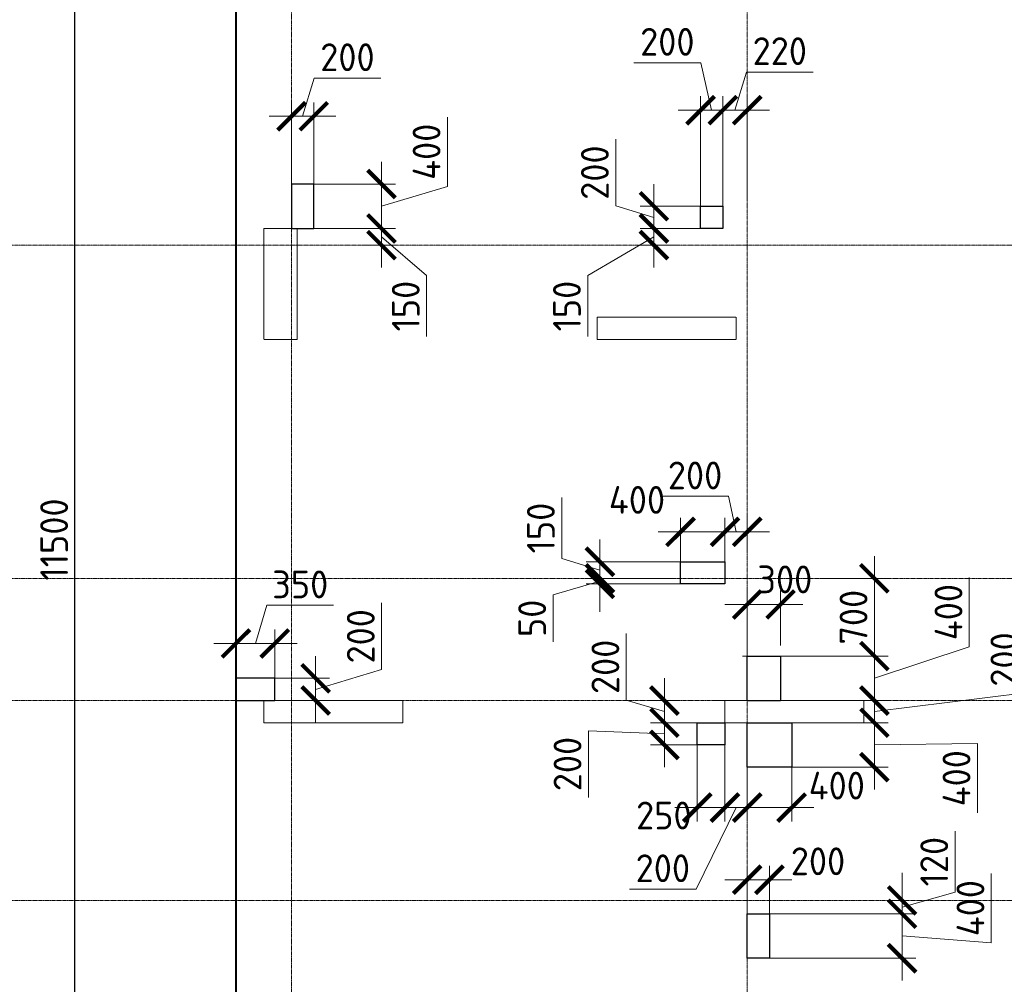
# Model space of a CAD drawing. Header units: millimetres. Extents: x -386473 to 311666, y -59266 to 291810.
# Tile 11 of 132: x -195408 to -186550, y 20199 to 28884. Entities that reach past the tile are written whole.
import ezdxf

# ---------------------------------------------------------------- set-up
doc = ezdxf.new("R2010")
doc.units = ezdxf.units.MM
for name, pattern in [('______5', [1100, 800, -100, 100, -100]), ('DASHED', [7, 5, -2, 0]), ('осевая', [50.8, 31.75, -6.35, 6.35, -6.35])]:
    doc.linetypes.add(name, pattern=pattern)
for name, color, linetype, lineweight in [('ВК_отверстия в полу размеры', 7, 'Continuous', 5), ('Оси', 40, '______5', 18), ('Перекрытие ж_бетон', 1, 'Continuous', 30), ('РАЗМЕРЫ', 1, 'Continuous', 9)]:
    doc.layers.add(name, color=color, linetype=linetype, lineweight=lineweight)
doc.layers.add('Колонна_ бетон', color=7, linetype='Continuous', lineweight=50, true_color=0xb4b496)
doc.styles.add('GOST-2.304_Type-B', font='GOST_Common.ttf')
doc.dimstyles.new('СПДС', dxfattribs={"dimscale": 100, "dimtxt": 2.5, "dimasz": 2.5, "dimexe": 1.25, "dimexo": 0, "dimtad": 1, "dimdec": 0, "dimtxsty": 'GOST-2.304_Type-B', "dimblk": 'ARCHTICK', "dimcen": 2.5, "dimdle": 2, "dimadec": 0, "dimazin": 2, "dimtfac": 0.75, "dimtdec": 0, "dimtmove": 1, "dimatfit": 3, "dimfxl": 1, "dimtolj": 1, "dimarcsym": 1})

# ---------------------------------------------------------------- blocks, each defined once
blk = doc.blocks.new('оси2')
at = {"layer": 'Оси', "color": 16, "linetype": 'осевая', "lineweight": 0, "ltscale": 0.25, "transparency": 33554687}
for p, q in [((983645.5, 5465.4), (983645.8, -20755.1)), ((987745.5, 5465.4), (987745.5, -20739.3)), ((979200, -1392.9), (1032582.1, -1392.9)), ((979200, -4392.9), (1032582.1, -4392.9)), ((979200, -5492.9), (1032582.1, -5492.9)), ((979200, -7292.9), (1032582.1, -7292.9))]:
    blk.add_line(p, q, dxfattribs=at)
blk = doc.blocks.new('_ArchTick')
at = {"color": 0, "linetype": 'ByBlock', "const_width": 0.15}
blk.add_lwpolyline([(-0.5, -0.5), (0.5, 0.5)], dxfattribs=at)
blk = doc.blocks.new('*D320')
at = {"layer": 'DEFPOINTS', "color": 0, "transparency": 16777216}
for p in [(-194911.1, 29954.4), (-193622.6, 29954.4), (-194455.4, 18454.4)]:
    blk.add_point(p, dxfattribs=at)
at = {"layer": 'РАЗМЕРЫ', "color": 0, "lineweight": -2, "transparency": 16777216}
for p, q in [((-194911.1, 18254.4), (-194911.1, 30154.4)), ((-193622.6, 29954.4), (-195036.1, 29954.4)), ((-194455.4, 18454.4), (-195036.1, 18454.4))]:
    blk.add_line(p, q, dxfattribs=at)
at = {"layer": 'РАЗМЕРЫ', "color": 0, "lineweight": -2, "transparency": 16777216, "xscale": 250, "yscale": 250, "zscale": 250}
for p, rotation in [((-194911.1, 29954.4), 90), ((-194911.1, 18454.4), 270)]:
    blk.add_blockref('_ArchTick', p, dxfattribs=dict(at, rotation=rotation))
at = {"layer": 'РАЗМЕРЫ', "color": 0, "lineweight": 0, "transparency": 16777216, "insert": (-195098.6, 24204.4), "char_height": 250, "attachment_point": 5, "rotation": 90, "style": 'GOST-2.304_Type-B'}
blk.add_mtext('\\A1;11500', dxfattribs=at)
blk = doc.blocks.new('стены подвала')
at = {"layer": 'Колонна_ бетон', "color": 252, "linetype": 'DASHED', "lineweight": 0, "ltscale": 0.3, "true_color": 0x939598, "transparency": 33554687}
for p, q in [((-198147.4, -14225.4, 160), (-198147.4, -13225.4, 160)), ((-198147.4, -13225.4, 160), (-198147.4, -13225.4, 160)), ((-198147.4, -13225.4, 160), (-197847.4, -13225.4, 160)), ((-197847.4, -13225.4, 160), (-197847.4, -13225.4, 160)), ((-197847.4, -13225.4, 160), (-197847.4, -14225.4, 160)), ((-195147.4, -14025.4, 160), (-195147.4, -14025.4, 160)), ((-195147.4, -14025.4, 160), (-195147.4, -14225.4, 160)), ((-195147.4, -14025.4, 160), (-193897.4, -14025.4, 160)), ((-193897.4, -14025.4, 160), (-193897.4, -14025.4, 160)), ((-193897.4, -14025.4, 160), (-193897.4, -14225.4, 160)), ((-197847.4, -14225.4, 160), (-198147.4, -14225.4, 160)), ((-198147.4, -14225.4, 160), (-198147.4, -14225.4, 160)), ((-197847.4, -14225.4, 160), (-197847.4, -14225.4, 160)), ((-195147.4, -14225.4, 160), (-195147.4, -14225.4, 160)), ((-195147.4, -14225.4, 160), (-193897.4, -14225.4, 160)), ((-193897.4, -14225.4, 160), (-193897.4, -14225.4, 160)), ((-198147.4, -17675.4, 160), (-198147.4, -17475.4, 160)), ((-198147.4, -17475.4, 160), (-198147.4, -17475.4, 160)), ((-196897.4, -17475.4, 160), (-198147.4, -17475.4, 160)), ((-196897.4, -17475.4, 160), (-196897.4, -17475.4, 160)), ((-196897.4, -17675.4, 160), (-196897.4, -17475.4, 160)), ((-193997.4, -17475.4, 160), (-193997.4, -17475.4, 160)), ((-193997.4, -17675.4, 160), (-193997.4, -17475.4, 160)), ((-193997.4, -17475.4, 160), (-192747.4, -17475.4, 160)), ((-192747.4, -17475.4, 160), (-192747.4, -17475.4, 160)), ((-192747.4, -17475.4, 160), (-192747.4, -17675.4, 160)), ((-196897.4, -17675.4, 160), (-198147.4, -17675.4, 160)), ((-198147.4, -17675.4, 160), (-198147.4, -17675.4, 160)), ((-196897.4, -17675.4, 160), (-196897.4, -17675.4, 160)), ((-192747.4, -17675.4, 160), (-193997.4, -17675.4, 160)), ((-193997.4, -17675.4, 160), (-193997.4, -17675.4, 160)), ((-192747.4, -17675.4, 160), (-192747.4, -17675.4, 160))]:
    blk.add_line(p, q, dxfattribs=at)
blk = doc.blocks.new('*D839')
at = {"layer": 'DEFPOINTS', "color": 0, "transparency": 16777216}
for p in [(-187468.7, 55797.7), (-187591.2, 55597.7), (-187223.8, 55597.7)]:
    blk.add_point(p, dxfattribs=at)
at = {"layer": 'РАЗМЕРЫ', "color": 0, "lineweight": -2, "transparency": 16777216}
for p, q in [((-187934.9, 55800.8), (-187934.9, 56400.8)), ((-187591.2, 55997.7), (-187591.2, 55397.7)), ((-187591.2, 55697.7), (-187934.9, 55800.8)), ((-187468.7, 55797.7), (-187716.2, 55797.7)), ((-187223.8, 55597.7), (-187716.2, 55597.7))]:
    blk.add_line(p, q, dxfattribs=at)
at = {"layer": 'РАЗМЕРЫ', "color": 0, "lineweight": -2, "transparency": 16777216, "xscale": 250, "yscale": 250, "zscale": 250}
for p, rotation in [((-187591.2, 55797.7), 90), ((-187591.2, 55597.7), 270)]:
    blk.add_blockref('_ArchTick', p, dxfattribs=dict(at, rotation=rotation))
at = {"layer": 'РАЗМЕРЫ', "color": 0, "lineweight": 0, "transparency": 16777216, "insert": (-188122.4, 56100.8), "char_height": 250, "attachment_point": 5, "rotation": 90, "style": 'GOST-2.304_Type-B'}
blk.add_mtext('\\A1;200', dxfattribs=at)
blk = doc.blocks.new('*D840')
at = {"layer": 'DEFPOINTS', "color": 0, "transparency": 16777216}
for p in [(-187296.2, 55597.7), (-187591.2, 55397.7), (-187296.2, 55397.7)]:
    blk.add_point(p, dxfattribs=at)
at = {"layer": 'РАЗМЕРЫ', "color": 0, "lineweight": -2, "transparency": 16777216}
for p, q in [((-187591.2, 55797.7), (-187591.2, 55197.7)), ((-187296.2, 55597.7), (-187716.2, 55597.7)), ((-187591.2, 55497.7), (-188275.2, 55525.9)), ((-188275.2, 55525.9), (-188275.2, 54925.9)), ((-187296.2, 55397.7), (-187716.2, 55397.7))]:
    blk.add_line(p, q, dxfattribs=at)
at = {"layer": 'РАЗМЕРЫ', "color": 0, "lineweight": -2, "transparency": 16777216, "xscale": 250, "yscale": 250, "zscale": 250}
for p, rotation in [((-187591.2, 55597.7), 90), ((-187591.2, 55397.7), 270)]:
    blk.add_blockref('_ArchTick', p, dxfattribs=dict(at, rotation=rotation))
at = {"layer": 'РАЗМЕРЫ', "color": 0, "lineweight": 0, "transparency": 16777216, "insert": (-188462.7, 55225.9), "char_height": 250, "attachment_point": 5, "rotation": 90, "style": 'GOST-2.304_Type-B'}
blk.add_mtext('\\A1;200', dxfattribs=at)
blk = doc.blocks.new('*D963')
at = {"layer": 'DEFPOINTS', "color": 0, "transparency": 16777216}
for p in [(-186888.2, 56197.7), (-187125, 55797.7), (-185702.1, 55797.7)]:
    blk.add_point(p, dxfattribs=at)
at = {"layer": 'РАЗМЕРЫ', "color": 0, "lineweight": -2, "transparency": 16777216}
for p, q in [((-184847.9, 56281.3), (-184847.9, 56906.3)), ((-185702.1, 56397.7), (-185702.1, 55597.7)), ((-185702.1, 55997.7), (-184847.9, 56281.3)), ((-186888.2, 56197.7), (-185577.1, 56197.7)), ((-187125, 55797.7), (-185577.1, 55797.7))]:
    blk.add_line(p, q, dxfattribs=at)
at = {"layer": 'РАЗМЕРЫ', "color": 0, "lineweight": -2, "transparency": 16777216, "xscale": 250, "yscale": 250, "zscale": 250}
for p, rotation in [((-185702.1, 56197.7), 90), ((-185702.1, 55797.7), 270)]:
    blk.add_blockref('_ArchTick', p, dxfattribs=dict(at, rotation=rotation))
at = {"layer": 'РАЗМЕРЫ', "color": 0, "lineweight": 0, "transparency": 16777216, "insert": (-185035.4, 56593.8), "char_height": 250, "attachment_point": 5, "rotation": 90, "style": 'GOST-2.304_Type-B'}
blk.add_mtext('\\A1;400', dxfattribs=at)
blk = doc.blocks.new('*D1014')
at = {"layer": 'DEFPOINTS', "color": 0, "transparency": 16777216}
for p in [(-186192.3, 56897.7), (-185702.1, 56897.7), (-186888.2, 56197.7)]:
    blk.add_point(p, dxfattribs=at)
at = {"layer": 'РАЗМЕРЫ', "color": 0, "lineweight": -2, "transparency": 16777216}
for p, q in [((-185702.1, 55997.7), (-185702.1, 57097.7)), ((-186192.3, 56897.7), (-185577.1, 56897.7)), ((-186888.2, 56197.7), (-185577.1, 56197.7))]:
    blk.add_line(p, q, dxfattribs=at)
at = {"layer": 'РАЗМЕРЫ', "color": 0, "lineweight": -2, "transparency": 16777216, "xscale": 250, "yscale": 250, "zscale": 250}
for p, rotation in [((-185702.1, 56897.7), 90), ((-185702.1, 56197.7), 270)]:
    blk.add_blockref('_ArchTick', p, dxfattribs=dict(at, rotation=rotation))
at = {"layer": 'РАЗМЕРЫ', "color": 0, "lineweight": 0, "transparency": 16777216, "insert": (-185889.6, 56547.7), "char_height": 250, "attachment_point": 5, "rotation": 90, "style": 'GOST-2.304_Type-B'}
blk.add_mtext('\\A1;700', dxfattribs=at)
blk = doc.blocks.new('*D1036')
at = {"layer": 'DEFPOINTS', "color": 0, "transparency": 16777216}
for p in [(-186546, 56662.9), (-186546, 56294), (-186846.4, 56185.6)]:
    blk.add_point(p, dxfattribs=at)
at = {"layer": 'РАЗМЕРЫ', "color": 0, "lineweight": -2, "transparency": 16777216}
for p, q in [((-186846.4, 56185.6), (-186846.4, 56787.9)), ((-186546, 56294), (-186546, 56787.9)), ((-187046.4, 56662.9), (-186346, 56662.9))]:
    blk.add_line(p, q, dxfattribs=at)
at = {"layer": 'РАЗМЕРЫ', "color": 0, "lineweight": -2, "transparency": 16777216, "xscale": 250, "yscale": 250, "zscale": 250, "rotation": 180}
blk.add_blockref('_ArchTick', (-186846.4, 56662.9), dxfattribs=at)
at = {"layer": 'РАЗМЕРЫ', "color": 0, "lineweight": -2, "transparency": 16777216, "xscale": 250, "yscale": 250, "zscale": 250}
blk.add_blockref('_ArchTick', (-186546, 56662.9), dxfattribs=at)
at = {"layer": 'РАЗМЕРЫ', "color": 0, "lineweight": 0, "transparency": 16777216, "insert": (-186508.2, 56888.2), "char_height": 250, "attachment_point": 5, "style": 'GOST-2.304_Type-B'}
blk.add_mtext('\\A1;300', dxfattribs=at)
blk = doc.blocks.new('*D1037')
at = {"layer": 'DEFPOINTS', "color": 0, "transparency": 16777216}
for p in [(-187446.2, 57316.3), (-187446.2, 57047.7), (-187046.2, 57047.7)]:
    blk.add_point(p, dxfattribs=at)
at = {"layer": 'РАЗМЕРЫ', "color": 0, "lineweight": -2, "transparency": 16777216}
for p, q in [((-187446.2, 57047.7), (-187446.2, 57441.3)), ((-187046.2, 57047.7), (-187046.2, 57441.3)), ((-186846.2, 57316.3), (-187646.2, 57316.3))]:
    blk.add_line(p, q, dxfattribs=at)
at = {"layer": 'РАЗМЕРЫ', "color": 0, "lineweight": -2, "transparency": 16777216, "xscale": 250, "yscale": 250, "zscale": 250, "rotation": 180}
blk.add_blockref('_ArchTick', (-187446.2, 57316.3), dxfattribs=at)
at = {"layer": 'РАЗМЕРЫ', "color": 0, "lineweight": -2, "transparency": 16777216, "xscale": 250, "yscale": 250, "zscale": 250}
blk.add_blockref('_ArchTick', (-187046.2, 57316.3), dxfattribs=at)
at = {"layer": 'РАЗМЕРЫ', "color": 0, "lineweight": 0, "transparency": 16777216, "insert": (-187838.2, 57604.1), "char_height": 250, "attachment_point": 5, "style": 'GOST-2.304_Type-B'}
blk.add_mtext('\\A1;400', dxfattribs=at)
blk = doc.blocks.new('*D859')
at = {"layer": 'DEFPOINTS', "color": 0, "transparency": 16777216}
for p in [(-186846.4, 57316.3), (-186846.4, 57144.2), (-187046.2, 57047.7)]:
    blk.add_point(p, dxfattribs=at)
at = {"layer": 'РАЗМЕРЫ', "color": 0, "lineweight": -2, "transparency": 16777216}
for p, q in [((-187015.7, 57636.6), (-187615.7, 57636.6)), ((-186946.3, 57316.3), (-187015.7, 57636.6)), ((-187046.2, 57047.7), (-187046.2, 57441.3)), ((-186846.4, 57144.2), (-186846.4, 57441.3)), ((-187246.2, 57316.3), (-186646.4, 57316.3))]:
    blk.add_line(p, q, dxfattribs=at)
at = {"layer": 'РАЗМЕРЫ', "color": 0, "lineweight": -2, "transparency": 16777216, "xscale": 250, "yscale": 250, "zscale": 250, "rotation": 180}
blk.add_blockref('_ArchTick', (-187046.2, 57316.3), dxfattribs=at)
at = {"layer": 'РАЗМЕРЫ', "color": 0, "lineweight": -2, "transparency": 16777216, "xscale": 250, "yscale": 250, "zscale": 250}
blk.add_blockref('_ArchTick', (-186846.4, 57316.3), dxfattribs=at)
at = {"layer": 'РАЗМЕРЫ', "color": 0, "lineweight": 0, "transparency": 16777216, "insert": (-187315.7, 57824.1), "char_height": 250, "attachment_point": 5, "style": 'GOST-2.304_Type-B'}
blk.add_mtext('\\A1;200', dxfattribs=at)
blk = doc.blocks.new('*D860')
at = {"layer": 'DEFPOINTS', "color": 0, "transparency": 16777216}
for p in [(-187446.2, 57047.7), (-188171.5, 56897.7), (-187495.9, 56897.7)]:
    blk.add_point(p, dxfattribs=at)
at = {"layer": 'РАЗМЕРЫ', "color": 0, "lineweight": -2, "transparency": 16777216}
for p, q in [((-188515.3, 57075.8), (-188515.3, 57625.8)), ((-188171.5, 57247.7), (-188171.5, 56697.7)), ((-188171.5, 56972.7), (-188515.3, 57075.8)), ((-187446.2, 57047.7), (-188296.5, 57047.7)), ((-187495.9, 56897.7), (-188296.5, 56897.7))]:
    blk.add_line(p, q, dxfattribs=at)
at = {"layer": 'РАЗМЕРЫ', "color": 0, "lineweight": -2, "transparency": 16777216, "xscale": 250, "yscale": 250, "zscale": 250}
for p, rotation in [((-188171.5, 57047.7), 90), ((-188171.5, 56897.7), 270)]:
    blk.add_blockref('_ArchTick', p, dxfattribs=dict(at, rotation=rotation))
at = {"layer": 'РАЗМЕРЫ', "color": 0, "lineweight": 0, "transparency": 16777216, "insert": (-188702.8, 57350.8), "char_height": 250, "attachment_point": 5, "rotation": 90, "style": 'GOST-2.304_Type-B'}
blk.add_mtext('\\A1;150', dxfattribs=at)
blk = doc.blocks.new('*D1038')
at = {"layer": 'DEFPOINTS', "color": 0, "transparency": 16777216}
for p in [(-187715.8, 56897.7), (-188171.5, 56847.7), (-187446.2, 56847.7)]:
    blk.add_point(p, dxfattribs=at)
at = {"layer": 'РАЗМЕРЫ', "color": 0, "lineweight": -2, "transparency": 16777216}
for p, q in [((-188171.5, 56897.7), (-188171.5, 57147.7)), ((-187715.8, 56897.7), (-188296.5, 56897.7)), ((-188171.5, 56897.7), (-188171.5, 56847.7)), ((-188171.5, 56897.7), (-188171.5, 56847.7)), ((-188171.5, 56872.7), (-188593.5, 56750.1)), ((-187446.2, 56847.7), (-188296.5, 56847.7)), ((-188171.5, 56847.7), (-188171.5, 56597.7)), ((-188593.5, 56750.1), (-188593.5, 56325.1))]:
    blk.add_line(p, q, dxfattribs=at)
at = {"layer": 'РАЗМЕРЫ', "color": 0, "lineweight": -2, "transparency": 16777216, "xscale": 250, "yscale": 250, "zscale": 250}
for p, rotation in [((-188171.5, 56897.7), 270), ((-188171.5, 56847.7), 90)]:
    blk.add_blockref('_ArchTick', p, dxfattribs=dict(at, rotation=rotation))
at = {"layer": 'РАЗМЕРЫ', "color": 0, "lineweight": 0, "transparency": 16777216, "insert": (-188781, 56537.6), "char_height": 250, "attachment_point": 5, "rotation": 90, "style": 'GOST-2.304_Type-B'}
blk.add_mtext('\\A1;50', dxfattribs=at)
blk = doc.blocks.new('*D861')
at = {"layer": 'DEFPOINTS', "color": 0, "transparency": 16777216}
for p in [(-187296.2, 55452.6), (-187046.2, 55452.6), (-187046.2, 54833.7)]:
    blk.add_point(p, dxfattribs=at)
at = {"layer": 'РАЗМЕРЫ', "color": 0, "lineweight": -2, "transparency": 16777216}
for p, q in [((-187296.2, 55452.6), (-187296.2, 54708.7)), ((-187046.2, 55452.6), (-187046.2, 54708.7)), ((-187496.2, 54833.7), (-186846.2, 54833.7))]:
    blk.add_line(p, q, dxfattribs=at)
at = {"layer": 'РАЗМЕРЫ', "color": 0, "lineweight": -2, "transparency": 16777216, "xscale": 250, "yscale": 250, "zscale": 250, "rotation": 180}
blk.add_blockref('_ArchTick', (-187296.2, 54833.7), dxfattribs=at)
at = {"layer": 'РАЗМЕРЫ', "color": 0, "lineweight": -2, "transparency": 16777216, "xscale": 250, "yscale": 250, "zscale": 250}
blk.add_blockref('_ArchTick', (-187046.2, 54833.7), dxfattribs=at)
at = {"layer": 'РАЗМЕРЫ', "color": 0, "lineweight": 0, "transparency": 16777216, "insert": (-187596.4, 54762.5), "char_height": 250, "attachment_point": 5, "style": 'GOST-2.304_Type-B'}
blk.add_mtext('\\A1;250', dxfattribs=at)
blk = doc.blocks.new('*D862')
at = {"layer": 'DEFPOINTS', "color": 0, "transparency": 16777216}
for p in [(-187046.2, 55452.6), (-186846.2, 55197.7), (-186846.2, 54833.7)]:
    blk.add_point(p, dxfattribs=at)
at = {"layer": 'РАЗМЕРЫ', "color": 0, "lineweight": -2, "transparency": 16777216}
for p, q in [((-187046.2, 55452.6), (-187046.2, 54708.7)), ((-186846.2, 55197.7), (-186846.2, 54708.7)), ((-186946.2, 54833.7), (-187305.4, 54100.1)), ((-187246.2, 54833.7), (-186646.2, 54833.7)), ((-187305.4, 54100.1), (-187905.4, 54100.1))]:
    blk.add_line(p, q, dxfattribs=at)
at = {"layer": 'РАЗМЕРЫ', "color": 0, "lineweight": -2, "transparency": 16777216, "xscale": 250, "yscale": 250, "zscale": 250, "rotation": 180}
blk.add_blockref('_ArchTick', (-187046.2, 54833.7), dxfattribs=at)
at = {"layer": 'РАЗМЕРЫ', "color": 0, "lineweight": -2, "transparency": 16777216, "xscale": 250, "yscale": 250, "zscale": 250}
blk.add_blockref('_ArchTick', (-186846.2, 54833.7), dxfattribs=at)
at = {"layer": 'РАЗМЕРЫ', "color": 0, "lineweight": 0, "transparency": 16777216, "insert": (-187605.4, 54287.6), "char_height": 250, "attachment_point": 5, "style": 'GOST-2.304_Type-B'}
blk.add_mtext('\\A1;200', dxfattribs=at)
blk = doc.blocks.new('*D1039')
at = {"layer": 'DEFPOINTS', "color": 0, "transparency": 16777216}
for p in [(-186446.2, 55299.4), (-186846.2, 55197.7), (-186446.2, 54833.7)]:
    blk.add_point(p, dxfattribs=at)
at = {"layer": 'РАЗМЕРЫ', "color": 0, "lineweight": -2, "transparency": 16777216}
for p, q in [((-186446.2, 55299.4), (-186446.2, 54708.7)), ((-186846.2, 55197.7), (-186846.2, 54708.7)), ((-187046.2, 54833.7), (-186246.2, 54833.7))]:
    blk.add_line(p, q, dxfattribs=at)
at = {"layer": 'РАЗМЕРЫ', "color": 0, "lineweight": -2, "transparency": 16777216, "xscale": 250, "yscale": 250, "zscale": 250, "rotation": 180}
blk.add_blockref('_ArchTick', (-186846.2, 54833.7), dxfattribs=at)
at = {"layer": 'РАЗМЕРЫ', "color": 0, "lineweight": -2, "transparency": 16777216, "xscale": 250, "yscale": 250, "zscale": 250}
blk.add_blockref('_ArchTick', (-186446.2, 54833.7), dxfattribs=at)
at = {"layer": 'РАЗМЕРЫ', "color": 0, "lineweight": 0, "transparency": 16777216, "insert": (-186040.3, 55031.4), "char_height": 250, "attachment_point": 5, "style": 'GOST-2.304_Type-B'}
blk.add_mtext('\\A1;400', dxfattribs=at)
blk = doc.blocks.new('*D866')
at = {"layer": 'DEFPOINTS', "color": 0, "transparency": 16777216}
for p in [(-187066.2, 61112.7), (-187066.2, 60247.7), (-186846.4, 60315.6)]:
    blk.add_point(p, dxfattribs=at)
at = {"layer": 'РАЗМЕРЫ', "color": 0, "lineweight": -2, "transparency": 16777216}
for p, q in [((-186956.3, 61112.7), (-186853.2, 61456.5)), ((-186853.2, 61456.5), (-186253.2, 61456.5)), ((-187066.2, 60247.7), (-187066.2, 61237.7)), ((-186846.4, 60315.6), (-186846.4, 61237.7)), ((-186646.4, 61112.7), (-187266.2, 61112.7))]:
    blk.add_line(p, q, dxfattribs=at)
at = {"layer": 'РАЗМЕРЫ', "color": 0, "lineweight": -2, "transparency": 16777216, "xscale": 250, "yscale": 250, "zscale": 250, "rotation": 180}
blk.add_blockref('_ArchTick', (-187066.2, 61112.7), dxfattribs=at)
at = {"layer": 'РАЗМЕРЫ', "color": 0, "lineweight": -2, "transparency": 16777216, "xscale": 250, "yscale": 250, "zscale": 250}
blk.add_blockref('_ArchTick', (-186846.4, 61112.7), dxfattribs=at)
at = {"layer": 'РАЗМЕРЫ', "color": 0, "lineweight": 0, "transparency": 16777216, "insert": (-186553.2, 61644), "char_height": 250, "attachment_point": 5, "style": 'GOST-2.304_Type-B'}
blk.add_mtext('\\A1;220', dxfattribs=at)
blk = doc.blocks.new('*D867')
at = {"layer": 'DEFPOINTS', "color": 0, "transparency": 16777216}
for p in [(-187266.2, 61112.7), (-187266.2, 60247.7), (-187066.2, 60292.2)]:
    blk.add_point(p, dxfattribs=at)
at = {"layer": 'РАЗМЕРЫ', "color": 0, "lineweight": -2, "transparency": 16777216}
for p, q in [((-187265, 61540.5), (-187865, 61540.5)), ((-187166.2, 61112.7), (-187265, 61540.5)), ((-187266.2, 60247.7), (-187266.2, 61237.7)), ((-187066.2, 60292.2), (-187066.2, 61237.7)), ((-186866.2, 61112.7), (-187466.2, 61112.7))]:
    blk.add_line(p, q, dxfattribs=at)
at = {"layer": 'РАЗМЕРЫ', "color": 0, "lineweight": -2, "transparency": 16777216, "xscale": 250, "yscale": 250, "zscale": 250, "rotation": 180}
blk.add_blockref('_ArchTick', (-187266.2, 61112.7), dxfattribs=at)
at = {"layer": 'РАЗМЕРЫ', "color": 0, "lineweight": -2, "transparency": 16777216, "xscale": 250, "yscale": 250, "zscale": 250}
blk.add_blockref('_ArchTick', (-187066.2, 61112.7), dxfattribs=at)
at = {"layer": 'РАЗМЕРЫ', "color": 0, "lineweight": 0, "transparency": 16777216, "insert": (-187565, 61728), "char_height": 250, "attachment_point": 5, "style": 'GOST-2.304_Type-B'}
blk.add_mtext('\\A1;200', dxfattribs=at)
blk = doc.blocks.new('*D868')
at = {"layer": 'DEFPOINTS', "color": 0, "transparency": 16777216}
for p in [(-187222.5, 60247.7), (-187685.4, 60047.7), (-187166.2, 60047.7)]:
    blk.add_point(p, dxfattribs=at)
at = {"layer": 'РАЗМЕРЫ', "color": 0, "lineweight": -2, "transparency": 16777216}
for p, q in [((-188029.2, 60250.8), (-188029.2, 60850.8)), ((-187685.4, 60447.7), (-187685.4, 59847.7)), ((-187685.4, 60147.7), (-188029.2, 60250.8)), ((-187222.5, 60247.7), (-187810.4, 60247.7)), ((-187166.2, 60047.7), (-187810.4, 60047.7))]:
    blk.add_line(p, q, dxfattribs=at)
at = {"layer": 'РАЗМЕРЫ', "color": 0, "lineweight": -2, "transparency": 16777216, "xscale": 250, "yscale": 250, "zscale": 250}
for p, rotation in [((-187685.4, 60247.7), 90), ((-187685.4, 60047.7), 270)]:
    blk.add_blockref('_ArchTick', p, dxfattribs=dict(at, rotation=rotation))
at = {"layer": 'РАЗМЕРЫ', "color": 0, "lineweight": 0, "transparency": 16777216, "insert": (-188216.7, 60550.8), "char_height": 250, "attachment_point": 5, "rotation": 90, "style": 'GOST-2.304_Type-B'}
blk.add_mtext('\\A1;200', dxfattribs=at)
blk = doc.blocks.new('*D949')
at = {"layer": 'DEFPOINTS', "color": 0, "transparency": 16777216}
for p in [(-187685.4, 60047.7), (-187417, 60047.7), (-187459.8, 59897.7)]:
    blk.add_point(p, dxfattribs=at)
at = {"layer": 'РАЗМЕРЫ', "color": 0, "lineweight": -2, "transparency": 16777216}
for p, q in [((-187685.4, 59697.7), (-187685.4, 60247.7)), ((-187417, 60047.7), (-187810.4, 60047.7)), ((-187685.4, 59972.7), (-188280.7, 59623.7)), ((-187459.8, 59897.7), (-187810.4, 59897.7)), ((-188280.7, 59623.7), (-188280.7, 59073.7))]:
    blk.add_line(p, q, dxfattribs=at)
at = {"layer": 'РАЗМЕРЫ', "color": 0, "lineweight": -2, "transparency": 16777216, "xscale": 250, "yscale": 250, "zscale": 250}
for p, rotation in [((-187685.4, 60047.7), 90), ((-187685.4, 59897.7), 270)]:
    blk.add_blockref('_ArchTick', p, dxfattribs=dict(at, rotation=rotation))
at = {"layer": 'РАЗМЕРЫ', "color": 0, "lineweight": 0, "transparency": 16777216, "insert": (-188468.2, 59348.7), "char_height": 250, "attachment_point": 5, "rotation": 90, "style": 'GOST-2.304_Type-B'}
blk.add_mtext('\\A1;150', dxfattribs=at)
blk = doc.blocks.new('*D869')
at = {"layer": 'DEFPOINTS', "color": 0, "transparency": 16777216}
for p in [(-190746.2, 61058.3), (-190746.2, 60206.7), (-190946.3, 60138.3)]:
    blk.add_point(p, dxfattribs=at)
at = {"layer": 'РАЗМЕРЫ', "color": 0, "lineweight": -2, "transparency": 16777216}
for p, q in [((-190846.3, 61058.3), (-190743.1, 61402)), ((-190743.1, 61402), (-190143.1, 61402)), ((-190946.3, 60138.3), (-190946.3, 61183.3)), ((-190746.2, 60206.7), (-190746.2, 61183.3)), ((-191146.3, 61058.3), (-190546.2, 61058.3))]:
    blk.add_line(p, q, dxfattribs=at)
at = {"layer": 'РАЗМЕРЫ', "color": 0, "lineweight": -2, "transparency": 16777216, "xscale": 250, "yscale": 250, "zscale": 250, "rotation": 180}
blk.add_blockref('_ArchTick', (-190946.3, 61058.3), dxfattribs=at)
at = {"layer": 'РАЗМЕРЫ', "color": 0, "lineweight": -2, "transparency": 16777216, "xscale": 250, "yscale": 250, "zscale": 250}
blk.add_blockref('_ArchTick', (-190746.2, 61058.3), dxfattribs=at)
at = {"layer": 'РАЗМЕРЫ', "color": 0, "lineweight": 0, "transparency": 16777216, "insert": (-190443.1, 61589.5), "char_height": 250, "attachment_point": 5, "style": 'GOST-2.304_Type-B'}
blk.add_mtext('\\A1;200', dxfattribs=at)
blk = doc.blocks.new('*D870')
at = {"layer": 'DEFPOINTS', "color": 0, "transparency": 16777216}
for p in [(-190790.8, 60447.7), (-190790.8, 60047.7), (-190137.2, 60047.7)]:
    blk.add_point(p, dxfattribs=at)
at = {"layer": 'РАЗМЕРЫ', "color": 0, "lineweight": -2, "transparency": 16777216}
for p, q in [((-189543.5, 60425.8), (-189543.5, 61050.8)), ((-190137.2, 60647.7), (-190137.2, 59847.7)), ((-190790.8, 60447.7), (-190012.2, 60447.7)), ((-190137.2, 60247.7), (-189543.5, 60425.8)), ((-190790.8, 60047.7), (-190012.2, 60047.7))]:
    blk.add_line(p, q, dxfattribs=at)
at = {"layer": 'РАЗМЕРЫ', "color": 0, "lineweight": -2, "transparency": 16777216, "xscale": 250, "yscale": 250, "zscale": 250}
for p, rotation in [((-190137.2, 60447.7), 90), ((-190137.2, 60047.7), 270)]:
    blk.add_blockref('_ArchTick', p, dxfattribs=dict(at, rotation=rotation))
at = {"layer": 'РАЗМЕРЫ', "color": 0, "lineweight": 0, "transparency": 16777216, "insert": (-189731, 60738.3), "char_height": 250, "attachment_point": 5, "rotation": 90, "style": 'GOST-2.304_Type-B'}
blk.add_mtext('\\A1;400', dxfattribs=at)
blk = doc.blocks.new('*D950')
at = {"layer": 'DEFPOINTS', "color": 0, "transparency": 16777216}
for p in [(-190300.6, 60047.7), (-190300.6, 59897.7), (-190137.2, 59897.7)]:
    blk.add_point(p, dxfattribs=at)
at = {"layer": 'РАЗМЕРЫ', "color": 0, "lineweight": -2, "transparency": 16777216}
for p, q in [((-190137.2, 60247.7), (-190137.2, 59697.7)), ((-190300.6, 60047.7), (-190012.2, 60047.7)), ((-190300.6, 59897.7), (-190012.2, 59897.7)), ((-190137.2, 59972.7), (-189731, 59623.7)), ((-189731, 59623.7), (-189731, 59073.7))]:
    blk.add_line(p, q, dxfattribs=at)
at = {"layer": 'РАЗМЕРЫ', "color": 0, "lineweight": -2, "transparency": 16777216, "xscale": 250, "yscale": 250, "zscale": 250}
for p, rotation in [((-190137.2, 60047.7), 90), ((-190137.2, 59897.7), 270)]:
    blk.add_blockref('_ArchTick', p, dxfattribs=dict(at, rotation=rotation))
at = {"layer": 'РАЗМЕРЫ', "color": 0, "lineweight": 0, "transparency": 16777216, "insert": (-189918.5, 59348.7), "char_height": 250, "attachment_point": 5, "rotation": 90, "style": 'GOST-2.304_Type-B'}
blk.add_mtext('\\A1;150', dxfattribs=at)
blk = doc.blocks.new('*D871')
at = {"layer": 'DEFPOINTS', "color": 0, "transparency": 16777216}
for p in [(-191446.2, 56311.8), (-191446.2, 55970.1), (-191096.2, 55970.1)]:
    blk.add_point(p, dxfattribs=at)
at = {"layer": 'РАЗМЕРЫ', "color": 0, "lineweight": -2, "transparency": 16777216}
for p, q in [((-191271.2, 56311.8), (-191168.1, 56655.6)), ((-191168.1, 56655.6), (-190568.1, 56655.6)), ((-191446.2, 55970.1), (-191446.2, 56436.8)), ((-191096.2, 55970.1), (-191096.2, 56436.8)), ((-190896.2, 56311.8), (-191646.2, 56311.8))]:
    blk.add_line(p, q, dxfattribs=at)
at = {"layer": 'РАЗМЕРЫ', "color": 0, "lineweight": -2, "transparency": 16777216, "xscale": 250, "yscale": 250, "zscale": 250, "rotation": 180}
blk.add_blockref('_ArchTick', (-191446.2, 56311.8), dxfattribs=at)
at = {"layer": 'РАЗМЕРЫ', "color": 0, "lineweight": -2, "transparency": 16777216, "xscale": 250, "yscale": 250, "zscale": 250}
blk.add_blockref('_ArchTick', (-191096.2, 56311.8), dxfattribs=at)
at = {"layer": 'РАЗМЕРЫ', "color": 0, "lineweight": 0, "transparency": 16777216, "insert": (-190868.1, 56843.1), "char_height": 250, "attachment_point": 5, "style": 'GOST-2.304_Type-B'}
blk.add_mtext('\\A1;350', dxfattribs=at)
blk = doc.blocks.new('*D872')
at = {"layer": 'DEFPOINTS', "color": 0, "transparency": 16777216}
for p in [(-191181.1, 55997.7), (-191127.3, 55797.7), (-190729.4, 55797.7)]:
    blk.add_point(p, dxfattribs=at)
at = {"layer": 'РАЗМЕРЫ', "color": 0, "lineweight": -2, "transparency": 16777216}
for p, q in [((-190135.6, 56075.8), (-190135.6, 56675.8)), ((-190729.4, 56197.7), (-190729.4, 55597.7)), ((-191181.1, 55997.7), (-190604.4, 55997.7)), ((-190729.4, 55897.7), (-190135.6, 56075.8)), ((-191127.3, 55797.7), (-190604.4, 55797.7))]:
    blk.add_line(p, q, dxfattribs=at)
at = {"layer": 'РАЗМЕРЫ', "color": 0, "lineweight": -2, "transparency": 16777216, "xscale": 250, "yscale": 250, "zscale": 250}
for p, rotation in [((-190729.4, 55997.7), 90), ((-190729.4, 55797.7), 270)]:
    blk.add_blockref('_ArchTick', p, dxfattribs=dict(at, rotation=rotation))
at = {"layer": 'РАЗМЕРЫ', "color": 0, "lineweight": 0, "transparency": 16777216, "insert": (-190323.1, 56375.8), "char_height": 250, "attachment_point": 5, "rotation": 90, "style": 'GOST-2.304_Type-B'}
blk.add_mtext('\\A1;200', dxfattribs=at)
blk = doc.blocks.new('*D910')
at = {"layer": 'DEFPOINTS', "color": 0, "transparency": 16777216}
for p in [(-186846.2, 54184.7), (-186846.2, 53733.4), (-186646.2, 53733.4)]:
    blk.add_point(p, dxfattribs=at)
at = {"layer": 'РАЗМЕРЫ', "color": 0, "lineweight": -2, "transparency": 16777216}
for p, q in [((-186846.2, 53733.4), (-186846.2, 54309.7)), ((-186646.2, 53733.4), (-186646.2, 54309.7)), ((-186446.2, 54184.7), (-187046.2, 54184.7))]:
    blk.add_line(p, q, dxfattribs=at)
at = {"layer": 'РАЗМЕРЫ', "color": 0, "lineweight": -2, "transparency": 16777216, "xscale": 250, "yscale": 250, "zscale": 250, "rotation": 180}
blk.add_blockref('_ArchTick', (-186846.2, 54184.7), dxfattribs=at)
at = {"layer": 'РАЗМЕРЫ', "color": 0, "lineweight": -2, "transparency": 16777216, "xscale": 250, "yscale": 250, "zscale": 250}
blk.add_blockref('_ArchTick', (-186646.2, 54184.7), dxfattribs=at)
at = {"layer": 'РАЗМЕРЫ', "color": 0, "lineweight": 0, "transparency": 16777216, "insert": (-186209.4, 54350.2), "char_height": 250, "attachment_point": 5, "style": 'GOST-2.304_Type-B'}
blk.add_mtext('\\A1;200', dxfattribs=at)
blk = doc.blocks.new('*D911')
at = {"layer": 'DEFPOINTS', "color": 0, "transparency": 16777216}
for p in [(-185452.9, 53997.7), (-185452.9, 53997.7), (-186646.2, 53877.7)]:
    blk.add_point(p, dxfattribs=at)
at = {"layer": 'РАЗМЕРЫ', "color": 0, "lineweight": -2, "transparency": 16777216}
for p, q in [((-184976.3, 54072.1), (-184976.3, 54622.1)), ((-185452.9, 53997.7), (-185452.9, 54247.7)), ((-185452.9, 53937.7), (-184976.3, 54072.1)), ((-185452.9, 53997.7), (-185577.9, 53997.7)), ((-185452.9, 53877.7), (-185452.9, 53997.7)), ((-185452.9, 53877.7), (-185452.9, 53997.7)), ((-186646.2, 53877.7), (-185327.9, 53877.7)), ((-185452.9, 53877.7), (-185452.9, 53627.7))]:
    blk.add_line(p, q, dxfattribs=at)
at = {"layer": 'РАЗМЕРЫ', "color": 0, "lineweight": -2, "transparency": 16777216, "xscale": 250, "yscale": 250, "zscale": 250}
for p, rotation in [((-185452.9, 53997.7), 270), ((-185452.9, 53877.7), 90)]:
    blk.add_blockref('_ArchTick', p, dxfattribs=dict(at, rotation=rotation))
at = {"layer": 'РАЗМЕРЫ', "color": 0, "lineweight": 0, "transparency": 16777216, "insert": (-185163.8, 54347.1), "char_height": 250, "attachment_point": 5, "rotation": 90, "style": 'GOST-2.304_Type-B'}
blk.add_mtext('\\A1;120', dxfattribs=at)
blk = doc.blocks.new('*D912')
at = {"layer": 'DEFPOINTS', "color": 0, "transparency": 16777216}
for p in [(-185679.6, 53877.7), (-186646.2, 53477.7), (-185452.9, 53477.7)]:
    blk.add_point(p, dxfattribs=at)
at = {"layer": 'РАЗМЕРЫ', "color": 0, "lineweight": -2, "transparency": 16777216}
for p, q in [((-184650.3, 53615.8), (-184650.3, 54240.8)), ((-185452.9, 54077.7), (-185452.9, 53277.7)), ((-185679.6, 53877.7), (-185327.9, 53877.7)), ((-185452.9, 53677.7), (-184650.3, 53615.8)), ((-186646.2, 53477.7), (-185327.9, 53477.7))]:
    blk.add_line(p, q, dxfattribs=at)
at = {"layer": 'РАЗМЕРЫ', "color": 0, "lineweight": -2, "transparency": 16777216, "xscale": 250, "yscale": 250, "zscale": 250}
for p, rotation in [((-185452.9, 53877.7), 90), ((-185452.9, 53477.7), 270)]:
    blk.add_blockref('_ArchTick', p, dxfattribs=dict(at, rotation=rotation))
at = {"layer": 'РАЗМЕРЫ', "color": 0, "lineweight": 0, "transparency": 16777216, "insert": (-184837.8, 53928.3), "char_height": 250, "attachment_point": 5, "rotation": 90, "style": 'GOST-2.304_Type-B'}
blk.add_mtext('\\A1;400', dxfattribs=at)
blk = doc.blocks.new('*D936')
at = {"layer": 'DEFPOINTS', "color": 0, "transparency": 16777216}
for p in [(-187125, 55797.7), (-186446.2, 55597.7), (-185702.1, 55597.7)]:
    blk.add_point(p, dxfattribs=at)
at = {"layer": 'РАЗМЕРЫ', "color": 0, "lineweight": -2, "transparency": 16777216}
for p, q in [((-184345, 55867.3), (-184345, 56467.3)), ((-185702.1, 55997.7), (-185702.1, 55397.7)), ((-185702.1, 55697.7), (-184345, 55867.3)), ((-187125, 55797.7), (-185577.1, 55797.7)), ((-186446.2, 55597.7), (-185577.1, 55597.7))]:
    blk.add_line(p, q, dxfattribs=at)
at = {"layer": 'РАЗМЕРЫ', "color": 0, "lineweight": -2, "transparency": 16777216, "xscale": 250, "yscale": 250, "zscale": 250}
for p, rotation in [((-185702.1, 55797.7), 90), ((-185702.1, 55597.7), 270)]:
    blk.add_blockref('_ArchTick', p, dxfattribs=dict(at, rotation=rotation))
at = {"layer": 'РАЗМЕРЫ', "color": 0, "lineweight": 0, "transparency": 16777216, "insert": (-184532.5, 56167.3), "char_height": 250, "attachment_point": 5, "rotation": 90, "style": 'GOST-2.304_Type-B'}
blk.add_mtext('\\A1;200', dxfattribs=at)
blk = doc.blocks.new('*D915')
at = {"layer": 'DEFPOINTS', "color": 0, "transparency": 16777216}
for p in [(-186446.2, 55597.7), (-186446.2, 55197.7), (-185702.1, 55197.7)]:
    blk.add_point(p, dxfattribs=at)
at = {"layer": 'РАЗМЕРЫ', "color": 0, "lineweight": -2, "transparency": 16777216}
for p, q in [((-185702.1, 55797.7), (-185702.1, 54997.7)), ((-186446.2, 55597.7), (-185577.1, 55597.7)), ((-185702.1, 55397.7), (-184775.6, 55410.7)), ((-184775.6, 55410.7), (-184775.6, 54785.7)), ((-186446.2, 55197.7), (-185577.1, 55197.7))]:
    blk.add_line(p, q, dxfattribs=at)
at = {"layer": 'РАЗМЕРЫ', "color": 0, "lineweight": -2, "transparency": 16777216, "xscale": 250, "yscale": 250, "zscale": 250}
for p, rotation in [((-185702.1, 55597.7), 90), ((-185702.1, 55197.7), 270)]:
    blk.add_blockref('_ArchTick', p, dxfattribs=dict(at, rotation=rotation))
at = {"layer": 'РАЗМЕРЫ', "color": 0, "lineweight": 0, "transparency": 16777216, "insert": (-184963.1, 55098.2), "char_height": 250, "attachment_point": 5, "rotation": 90, "style": 'GOST-2.304_Type-B'}
blk.add_mtext('\\A1;400', dxfattribs=at)
blk = doc.blocks.new('отверстия с размерами')
at = {"layer": 'ВК_отверстия в полу размеры', "color": 1, "lineweight": 30, "ltscale": 100, "elevation": 160}
for points in [[(-186446.2, 55197.7), (-186845.6, 55197.7), (-186845.6, 55597.7), (-186446.2, 55597.7)], [(-186846.2, 53877.7), (-186646.2, 53877.7), (-186646.2, 53477.7), (-186846.2, 53477.7)]]:
    blk.add_lwpolyline(points, close=True, dxfattribs=at)
at = {"layer": 'Перекрытие ж_бетон', "color": 1, "lineweight": 30, "elevation": 160}
for points in [[(-190746.2, 60447.7), (-190946.3, 60447.7), (-190946.3, 60047.7), (-190746.2, 60047.7)], [(-187266.2, 60247.7), (-187066.2, 60247.7), (-187066.2, 60047.7), (-187266.2, 60047.7)], [(-186846.4, 56195.7), (-186546.2, 56195.7), (-186546.2, 55795.7), (-186846.4, 55795.7)], [(-191096.2, 55997.7), (-191446.2, 55997.7), (-191446.2, 55797.7), (-191096.2, 55797.7)], [(-187046.2, 55397.7), (-187296.2, 55397.7), (-187296.2, 55597.7), (-187046.2, 55597.7)]]:
    blk.add_lwpolyline(points, close=True, dxfattribs=at)
at = {"layer": 'РАЗМЕРЫ', "color": 1, "lineweight": 30, "elevation": 160}
blk.add_lwpolyline([(-187446.2, 57047.7), (-187046.2, 57047.7), (-187046.2, 56847.7), (-187446.2, 56847.7)], close=True, dxfattribs=at)
at = {"layer": 'РАЗМЕРЫ', "lineweight": 0}
for base, p1, p2, picture, middle, dimtype in [((-187266.2, 61112.7, 160), (-187066.2, 60292.2, 160), (-187266.2, 60247.7, 160), '*D867', (-187327.5, 61540.5, 160), 128), ((-186846.4, 57316.3, 160), (-187046.2, 57047.7, 160), (-186846.4, 57144.2, 160), '*D859', (-187078.2, 57636.6, 160), 128), ((-187446.2, 57316.3, 160), (-187046.2, 57047.7, 160), (-187446.2, 57047.7, 160), '*D1037', (-187838.2, 57416.6, 160), 160), ((-186546, 56662.9, 160), (-186846.4, 56185.6, 160), (-186546, 56294, 160), '*D1036', (-186508.2, 56700.7, 160), 160), ((-186846.2, 54833.7, 160), (-187046.2, 55452.6, 160), (-186846.2, 55197.7, 160), '*D862', (-187367.9, 54100.1, 160), 128), ((-187046.2, 54833.7, 160), (-187296.2, 55452.6, 160), (-187046.2, 55452.6, 160), '*D861', (-187596.4, 54575, 160), 128), ((-186446.2, 54833.7, 160), (-186846.2, 55197.7, 160), (-186446.2, 55299.4, 160), '*D1039', (-186040.3, 54843.9, 160), 160), ((-186846.2, 54184.7, 160), (-186646.2, 53733.4, 160), (-186846.2, 53733.4, 160), '*D910', (-186209.4, 54162.7, 160), 128)]:
    dim = blk.add_linear_dim(base=base, p1=p1, p2=p2, dimstyle='СПДС', override={"dimrnd": 5}, dxfattribs=at)
    dim.commit()
    dim.dimension.update_dxf_attribs({"geometry": picture, "text_midpoint": middle, "dimtype": dimtype})
for base, p1, p2, picture, middle in [((-190746.2, 61058.3, 160), (-190946.3, 60138.3, 160), (-190746.2, 60206.7, 160), '*D869', (-190680.6, 61589.5, 160)), ((-187066.2, 61112.7, 160), (-186846.4, 60315.6, 160), (-187066.2, 60247.7, 160), '*D866', (-186790.7, 61644, 160)), ((-191446.2, 56311.8, 160), (-191096.2, 55970.1, 160), (-191446.2, 55970.1, 160), '*D871', (-191105.6, 56843.1, 160))]:
    dim = blk.add_linear_dim(base=base, p1=p1, p2=p2, dimstyle='СПДС', override={"dimrnd": 5}, dxfattribs=at)
    dim.commit()
    dim.dimension.update_dxf_attribs({"geometry": picture, "text_midpoint": middle})
for base, p1, p2, picture, middle in [((-190137.2, 60047.7, 160), (-190790.8, 60447.7, 160), (-190790.8, 60047.7, 160), '*D870', (-189731, 60488.3, 160)), ((-187685.4, 60047.7, 160), (-187222.5, 60247.7, 160), (-187166.2, 60047.7, 160), '*D868', (-188216.7, 60313.3, 160)), ((-188171.5, 56897.7, 160), (-187446.2, 57047.7, 160), (-187495.9, 56897.7, 160), '*D860', (-188702.8, 57138.3, 160)), ((-185702.1, 56897.7, 160), (-186888.2, 56197.7, 160), (-186192.3, 56897.7, 160), '*D1014', (-185889.6, 56547.7, 160)), ((-190729.4, 55797.7, 160), (-191181.1, 55997.7, 160), (-191127.3, 55797.7, 160), '*D872', (-190323.1, 56138.3, 160)), ((-187591.2, 55597.7, 160), (-187468.7, 55797.7, 160), (-187223.8, 55597.7, 160), '*D839', (-188122.4, 55863.3, 160))]:
    dim = blk.add_linear_dim(base=base, p1=p1, p2=p2, angle=90, dimstyle='СПДС', override={"dimrnd": 5}, dxfattribs=at)
    dim.commit()
    dim.dimension.update_dxf_attribs({"geometry": picture, "text_midpoint": middle})
for base, p1, p2, picture, middle, dimtype in [((-190137.2, 59897.7, 160), (-190300.6, 60047.7, 160), (-190300.6, 59897.7, 160), '*D950', (-189731, 59561.2, 160), 160), ((-187685.4, 60047.7, 160), (-187459.8, 59897.7, 160), (-187417, 60047.7, 160), '*D949', (-188280.7, 59561.2, 160), 160), ((-188171.5, 56847.7, 160), (-187715.8, 56897.7, 160), (-187446.2, 56847.7, 160), '*D1038', (-188593.5, 56687.6, 160), 160), ((-185702.1, 55797.7, 160), (-186888.2, 56197.7, 160), (-187125, 55797.7, 160), '*D963', (-184847.9, 56343.8, 160), 160), ((-185702.1, 55597.7, 160), (-187125, 55797.7, 160), (-186446.2, 55597.7, 160), '*D936', (-184345, 55929.8, 160), 160), ((-187591.2, 55397.7, 160), (-187296.2, 55597.7, 160), (-187296.2, 55397.7, 160), '*D840', (-188275.2, 55463.4, 160), 128), ((-185702.1, 55197.7, 160), (-186446.2, 55597.7, 160), (-186446.2, 55197.7, 160), '*D915', (-184775.6, 55348.2, 160), 128), ((-185452.9, 53997.7, 160), (-186646.2, 53877.7, 160), (-185452.9, 53997.7, 160), '*D911', (-184976.3, 54134.6, 160), 128), ((-185452.9, 53477.7, 160), (-185679.6, 53877.7, 160), (-186646.2, 53477.7, 160), '*D912', (-184650.3, 53678.3, 160), 128)]:
    dim = blk.add_linear_dim(base=base, p1=p1, p2=p2, angle=90, dimstyle='СПДС', override={"dimrnd": 5}, dxfattribs=at)
    dim.commit()
    dim.dimension.update_dxf_attribs({"geometry": picture, "text_midpoint": middle, "dimtype": dimtype})

msp = doc.modelspace()

# ---------------------------------------------------------------- linework, layer by layer
at = {"layer": 'Перекрытие ж_бетон', "lineweight": 40}
msp.add_lwpolyline([(-193462.7, 30204.4), (-193462.7, 16204.4), (-193212.7, 16204.4), (-193212.7, 13304.4), (-189112.7, 13304.4), (-189112.7, 13054.4), (-152312.7, 13054.4), (-152312.7, 13304.4), (-145912.7, 13304.4), (-145912.7, 30204.4), (-193462.7, 30204.4)], dxfattribs=at)

# ---------------------------------------------------------------- block references
at = {"layer": 'РАЗМЕРЫ'}
for name, p in [('оси2', (-1176608.3, 28247.3)), ('стены подвала', (4934.7, 40229.8, -160))]:
    msp.add_blockref(name, p, dxfattribs=at)
at = {"layer": 'РАЗМЕРЫ', "color": 6}
msp.add_blockref('отверстия с размерами', (-2016.5, -33043.3), dxfattribs=at)

# ---------------------------------------------------------------- dimensions: what is measured, and where the dimension line sits
at = {"layer": 'РАЗМЕРЫ', "color": 1, "lineweight": 0}
dim = msp.add_linear_dim(base=(-194911.1, 29954.4), p1=(-194455.4, 18454.4), p2=(-193622.6, 29954.4), angle=90, dimstyle='СПДС', dxfattribs=at)
dim.commit()
dim.dimension.update_dxf_attribs({"geometry": '*D320', "text_midpoint": (-195098.6, 24204.4)})

doc.saveas('drawing.dxf')
